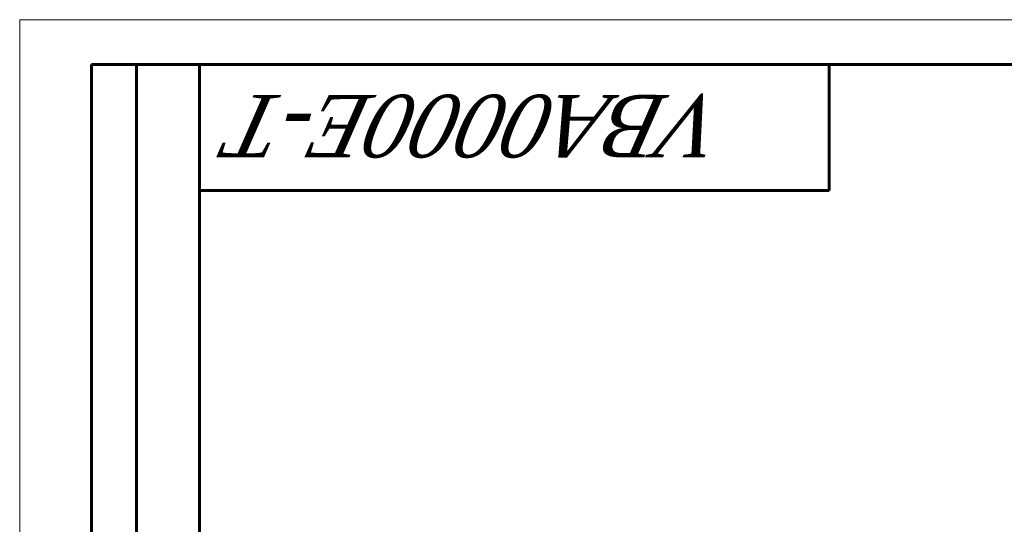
# Model space of a CAD drawing. Header units: millimetres. Extents: x 0 to 210, y 0 to 297.
# Tile 15 of 30: x 0 to 109, y 241 to 297. Entities that reach past the tile are written whole.
import ezdxf

# ---------------------------------------------------------------- set-up
doc = ezdxf.new("R2010")
doc.units = ezdxf.units.MM
doc.linetypes.add('K5LT_BASIC', pattern=[0])
doc.linetypes.add('K5LT_THIN', pattern=[0])
doc.styles.add('KTEXTSTYLE', font='txt', dxfattribs={"width": 0.96, "height": 5})

# ---------------------------------------------------------------- blocks, each defined once
blk = doc.blocks.new('U126')
at = {"color": 7, "linetype": 'K5LT_THIN', "lineweight": 18, "true_color": 0xffffff}
for p, q in [((0, 0), (0, 297)), ((0, 297), (210, 297))]:
    blk.add_line(p, q, dxfattribs=at)
at = {"color": 143, "linetype": 'K5LT_BASIC', "lineweight": 60, "true_color": 0x33acca}
for p, q in [((8, 172), (8, 292)), ((20, 292), (8, 292)), ((13, 172), (13, 292)), ((20, 5), (20, 292)), ((20, 292), (205, 292)), ((90, 292), (90, 278)), ((90, 278), (20, 278))]:
    blk.add_line(p, q, dxfattribs=at)
at = {"color": 7, "insert": (78.59, 281.64), "char_height": 7, "attachment_point": 1, "rotation": 180, "style": 'KTEXTSTYLE'}
blk.add_mtext('\\fArial|b0|c204|p34;\\H5.0;\\W1.000;\\Q15;\\fGOST Type AU|b0|i0|c204|p34;\\Q15;\\W0.960;\\H7.00;VBA0000E-T', dxfattribs=at)

msp = doc.modelspace()

# ---------------------------------------------------------------- block references
msp.add_blockref('U126', (0, 0))

doc.saveas('drawing.dxf')
